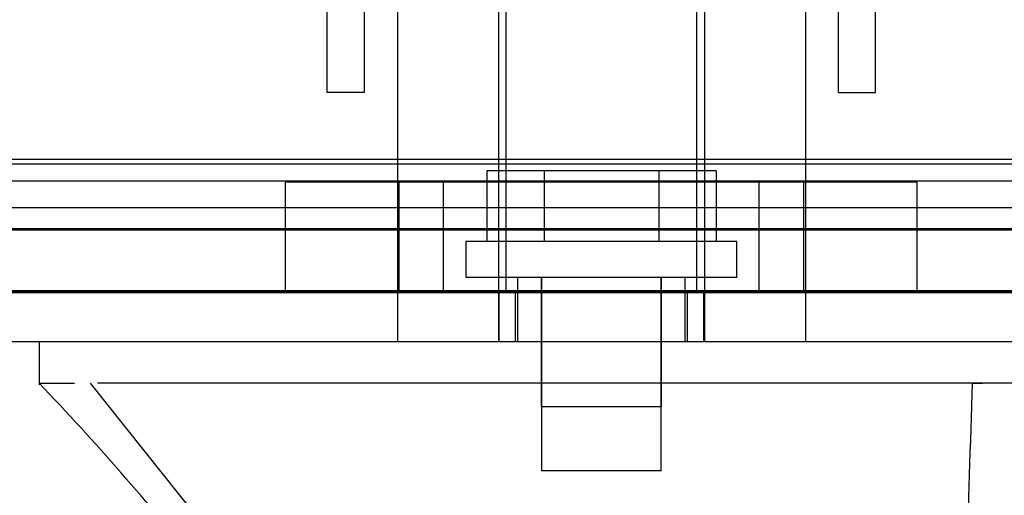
# Model space of a CAD drawing. Header units: inches. Extents: x 1 to 359, y -2 to 239.
# Tile 47 of 68: x 112.364 to 114.272, y 206.276 to 207.198. Entities that reach past the tile are written whole.
import ezdxf
from ezdxf.enums import TextEntityAlignment as Align
from ezdxf.lldxf.tags import DXFTag

# ---------------------------------------------------------------- set-up
doc = ezdxf.new("R2010")
doc.units = ezdxf.units.IN
doc.header["$MEASUREMENT"] = 0
for name, color, linetype in [('COM70220', 7, 'Continuous'), ('COM70839-3', 7, 'Continuous'), ('COM71196-6', 7, 'Continuous'), ('COM71298-6', 7, 'Continuous'), ('COM71299-6', 7, 'Continuous'), ('Default', 7, 'Continuous'), ('HAN13068', 7, 'Continuous'), ('HAN13068_SCREW', 7, 'Continuous'), ('HAN_NUT', 7, 'Continuous'), ('STD26122', 7, 'Continuous')]:
    doc.layers.add(name, color=color, linetype=linetype)
doc.styles.add('SEACAD_Times_New_Roman', font='times.ttf')
tags = doc.linetypes.add('HIDDEN2', pattern=[0.1875, 0.125, -0.0625]).pattern_tags.tags
tags[6:7] = [DXFTag(74, 4), DXFTag(75, 0), DXFTag(340, '0'), DXFTag(46, 0.0), DXFTag(50, 0.0), DXFTag(44, 0.0), DXFTag(45, 0.0)]
tags[4:5] = [DXFTag(74, 4), DXFTag(75, 0), DXFTag(340, '0'), DXFTag(46, 0.0), DXFTag(50, 0.0), DXFTag(44, 0.0), DXFTag(45, 0.0)]
doc.dimstyles.new('HAMMOND_(STH_-_300x200)', dxfattribs={"dimtxt": 1.5, "dimasz": 1.875, "dimexe": 0.75, "dimexo": 0.75, "dimgap": 0.375, "dimtad": 0, "dimtih": 1, "dimtoh": 1, "dimzin": 0, "dimdsep": 46, "dimtxsty": 'SEACAD_Times_New_Roman', "dimblk1": '_SE_FILLED', "dimblk2": '_SE_FILLED', "dimsah": 1, "dimcen": 0.75, "dimadec": 0, "dimazin": 0, "dimtfac": 0.8, "dimtofl": 0, "dimtmove": 0, "dimatfit": 3, "dimfxl": 1, "dimtolj": 1, "dimtzin": 0, "dimarcsym": 0})

# ---------------------------------------------------------------- blocks, each defined once
blk = doc.blocks.new('SE3')
at = {"layer": 'COM70220', "color": 7, "linetype": 'HIDDEN2'}
for p, q in [((132.0684, 206.918), (111.6004, 206.918)), ((132.0684, 206.672), (111.6004, 206.672)), ((132.0684, 206.67), (111.6004, 206.67)), ((132.0684, 206.669), (111.6004, 206.669))]:
    blk.add_line(p, q, dxfattribs=at)
at = {"layer": 'COM70839-3', "color": 7, "linetype": 'HIDDEN2'}
for p, q in [((112.9602, 207.102), (112.9602, 208.1993)), ((113.0322, 207.102), (113.0322, 208.1993)), ((113.9506, 207.102), (113.9506, 208.1993)), ((114.0226, 207.102), (114.0226, 208.1993)), ((112.9602, 207.0569), (112.9602, 207.102)), ((113.0322, 207.0569), (113.0322, 207.102)), ((113.9506, 207.0569), (113.9506, 207.102)), ((114.0226, 207.0569), (114.0226, 207.102)), ((113.0322, 207.0569), (112.9602, 207.0569)), ((113.9506, 207.0569), (114.0226, 207.0569))]:
    blk.add_line(p, q, dxfattribs=at)
at = {"layer": 'COM71196-6', "color": 7, "linetype": 'HIDDEN2'}
for p, q in [((132.6444, 206.668), (111.0244, 206.668)), ((113.293, 206.573), (113.293, 206.668)), ((113.3244, 206.668), (113.3244, 206.573)), ((113.6584, 206.573), (113.6584, 206.668)), ((113.6899, 206.573), (113.6899, 206.668))]:
    blk.add_line(p, q, dxfattribs=at)
at = {"layer": 'COM71196-6', "color": 7, "linetype": 'Continuous'}
blk.add_line((132.6444, 206.573), (111.0244, 206.573), dxfattribs=at)
at = {"layer": 'COM71298-6', "color": 7, "linetype": 'HIDDEN2'}
for p, q in [((132.0214, 206.9268), (111.4834, 206.9268)), ((111.2337, 206.8857), (132.2711, 206.8857)), ((132.0214, 206.8332), (111.4834, 206.8332)), ((111.2334, 206.7907), (132.2714, 206.7907))]:
    blk.add_line(p, q, dxfattribs=at)
at = {"layer": 'COM71299-6', "color": 7, "linetype": 'HIDDEN2'}
blk.add_line((112.1164, 206.793), (132.2714, 206.793), dxfattribs=at)
at = {"layer": 'HAN13068', "color": 7, "linetype": 'HIDDEN2'}
for p, q in [((113.0959, 207.275), (113.0959, 206.573)), ((113.2918, 207.275), (113.2918, 206.573)), ((113.691, 207.275), (113.691, 206.573)), ((113.8869, 207.275), (113.8869, 206.573)), ((113.3289, 206.698), (113.3289, 206.573)), ((113.3749, 206.698), (113.3749, 206.448)), ((113.6079, 206.448), (113.6079, 206.698)), ((113.6539, 206.573), (113.6539, 206.698)), ((114.2099, 206.493), (114.2298, 206.493)), ((113.3749, 206.448), (113.6079, 206.448))]:
    blk.add_line(p, q, dxfattribs=at)
at = {"layer": 'HAN13068', "color": 7, "linetype": 'Continuous'}
for p, q in [((112.4015, 206.573), (112.4015, 206.49)), ((112.4015, 206.493), (112.4705, 206.493)), ((112.5005, 206.493), (112.7841, 206.138)), ((112.5926, 206.493), (112.5149, 206.493)), ((114.2099, 206.493), (112.5926, 206.493)), ((114.3902, 206.493), (114.2099, 206.493))]:
    blk.add_line(p, q, dxfattribs=at)
blk.add_arc((108.6096, 202.8608), 5.2509, 38.6173, 43.7666, dxfattribs=at)
blk.add_open_spline([(114.2099, 206.493), (114.2062, 206.3747), (114.2024, 206.2563), (114.1987, 206.138)], degree=3, dxfattribs=at)
at = {"layer": 'HAN13068_SCREW', "color": 7, "linetype": 'HIDDEN2'}
for p, q in [((113.3803, 206.905), (113.2691, 206.905)), ((113.2691, 206.905), (113.2691, 206.768)), ((113.6026, 206.905), (113.3803, 206.905)), ((113.3803, 206.905), (113.3803, 206.768)), ((113.7137, 206.905), (113.6026, 206.905)), ((113.6026, 206.905), (113.6026, 206.768)), ((113.7137, 206.905), (113.7137, 206.768)), ((113.7539, 206.768), (113.2289, 206.768)), ((113.2289, 206.768), (113.2289, 206.698)), ((113.7539, 206.698), (113.7539, 206.768)), ((113.7539, 206.698), (113.2289, 206.698)), ((113.3754, 206.698), (113.3754, 206.323)), ((113.6074, 206.323), (113.6074, 206.698)), ((113.6074, 206.323), (113.3754, 206.323))]:
    blk.add_line(p, q, dxfattribs=at)
at = {"layer": 'HAN_NUT', "color": 7, "linetype": 'HIDDEN2'}
for p, q in [((113.1854, 206.883), (112.8794, 206.883)), ((112.8794, 206.668), (112.8794, 206.883)), ((113.0989, 206.883), (113.0989, 206.668)), ((113.7974, 206.883), (113.1854, 206.883)), ((113.1854, 206.668), (113.1854, 206.883)), ((114.1034, 206.883), (113.7974, 206.883)), ((113.7974, 206.668), (113.7974, 206.883)), ((113.8839, 206.668), (113.8839, 206.883)), ((114.1034, 206.668), (114.1034, 206.883))]:
    blk.add_line(p, q, dxfattribs=at)
at = {"layer": 'STD26122', "color": 7, "linetype": 'HIDDEN2'}
for p, q in [((113.3064, 207.633), (113.3064, 206.668)), ((113.6764, 206.668), (113.6764, 207.633))]:
    blk.add_line(p, q, dxfattribs=at)
blk = doc.blocks.new('DMBLK40')
at = {"layer": 'Default', "linetype": 'Continuous', "transparency": 16777216}
for points in [[(112.7094, 201.7735), (112.7094, 202.3985), (110.8344, 202.086)], [(130.9594, 201.7735), (132.8344, 202.086), (130.9594, 202.3985)]]:
    blk.add_hatch(color=7, dxfattribs=at).paths.add_polyline_path(points)
at = {"layer": 'Default', "color": 7, "linetype": 'Continuous', "transparency": 16777216}
for p, q in [((132.8344, 206.303), (132.8344, 201.336)), ((110.8344, 206.013), (110.8344, 201.336)), ((110.8344, 202.086), (118.1637, 202.086)), ((125.5051, 202.086), (132.8344, 202.086))]:
    blk.add_line(p, q, dxfattribs=at)
at = {"layer": 'Default', "color": 7, "linetype": 'Continuous', "transparency": 16777216, "style": 'SEACAD_Times_New_Roman'}
for s, p in [('22.00', (119.2752, 202.836)), ('DOOR', (118.6887, 200.586))]:
    blk.add_text(s, height=1.5, dxfattribs=at).set_placement(p, align=Align.TOP_LEFT)
blk = doc.blocks.new('_SE_FILLED')
at = {"color": 0}
blk.add_line((0, 0), (-1, 0), dxfattribs=at)
blk.add_solid([(0, 0), (-1, -0.1665), (-1, 0.1665), (0, 0)], dxfattribs=at)

msp = doc.modelspace()

# ---------------------------------------------------------------- block references
at = {"layer": 'Default'}
msp.add_blockref('SE3', (0, 0), dxfattribs=at)

# ---------------------------------------------------------------- dimensions: what is measured, and where the dimension line sits
at = {"layer": 'Default', "color": 7, "linetype": 'Continuous'}
dim = msp.add_linear_dim(base=(132.8344, 202.086), p1=(110.8344, 206.763), p2=(132.8344, 207.053), text='\\A1;<>\\PDOOR', dimstyle='HAMMOND_(STH_-_300x200)', dxfattribs=at)
dim.commit()
dim.dimension.update_dxf_attribs({"geometry": 'DMBLK40', "text_midpoint": (121.8344, 202.086), "dimtype": 160})

doc.saveas('drawing.dxf')
